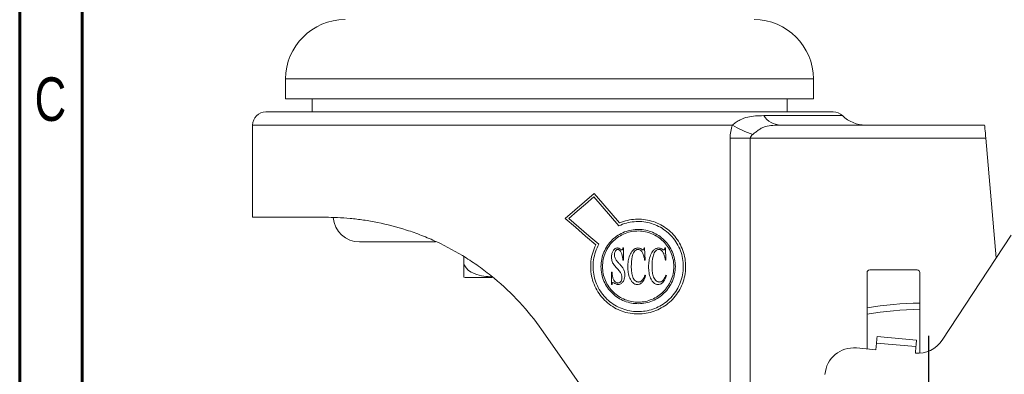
# Model space of a CAD drawing. Header units: inches. Extents: x 0.6 to 16.3, y 0.2 to 11.5.
# Tile 3 of 16: x 0.6 to 3.7, y 4 to 5.1. Entities that reach past the tile are written whole.
import ezdxf

# ---------------------------------------------------------------- set-up
doc = ezdxf.new("R2010")
doc.units = ezdxf.units.IN
doc.header["$MEASUREMENT"] = 0
doc.layers.add('FORMAT', color=7, linetype='Continuous')
doc.styles.add('SLDTEXTSTYLE0', font='TXT', dxfattribs={"width": 0.75})
doc.dimstyles.new('SLDDIMSTYLE0', dxfattribs={"dimtxt": 0.137795, "dimasz": 0.13, "dimexe": 0, "dimexo": 0.0625, "dimgap": 0.034449, "dimtad": 1, "dimdec": 6, "dimlfac": 1.2, "dimrnd": 1e-09, "dimzin": 12, "dimdsep": 46, "dimlunit": 5, "dimtxsty": 'SLDTEXTSTYLE0', "dimsah": 1, "dimcen": 0.09, "dimadec": 0, "dimazin": 3, "dimtfac": 1, "dimtofl": 0, "dimtmove": 0, "dimatfit": 3, "dimfxl": 0, "dimfrac": 2, "dimtolj": 1, "dimtzin": 12, "dimarcsym": 0})

# ---------------------------------------------------------------- blocks, each defined once
blk = doc.blocks.new('_D')
at = {"layer": 'FORMAT'}
for p, q in [((3.4617, 8.216), (3.3294, 7.9955)), ((2.2636, 7.2197), (2.2636, 8.0025)), ((4.7115, 3.0264), (4.7115, 8.0025)), ((2.2636, 7.9632), (4.7115, 7.9632))]:
    blk.add_line(p, q, dxfattribs=at)
for points in [[(2.2636, 7.9632), (2.3936, 7.9432), (2.3936, 7.9832)], [(4.7115, 7.9632), (4.5815, 7.9832), (4.5815, 7.9432)]]:
    blk.add_solid(points, dxfattribs=at)
at = {"layer": 'FORMAT', "attachment_point": 1, "style": 'SLDTEXTSTYLE0'}
for s, insert, char_height in [('15', (3.2326, 8.2478), 0.11024), ('2', (3.1308, 8.1847), 0.1378), ('16', (3.3955, 8.1053), 0.11024)]:
    blk.add_mtext(s, dxfattribs=dict(at, insert=insert, char_height=char_height))
blk = doc.blocks.new('SW_CENTERMARKSYMBOL_0')
at = {"layer": 'FORMAT', "color": 0}
for p, q in [((0, 0.164), (0, 1.1464)), ((0, 0), (0, 0.082)), ((-0.164, 0), (-1.1464, 0)), ((0, 0), (-0.082, 0)), ((0, 0), (0, -0.082)), ((0, 0), (0.082, 0)), ((0.164, 0), (1.1464, 0)), ((0, -0.164), (0, -1.1464))]:
    blk.add_line(p, q, dxfattribs=at)

msp = doc.modelspace()

# ---------------------------------------------------------------- linework, layer by layer
at = {"color": 7, "linetype": 'Continuous', "lineweight": 60}
for p, q in [((0.59055118, 0.19685039), (0.59055118, 11.49606299)), ((0.78740157, 0.39370079), (0.78740157, 11.2992126))]:
    msp.add_line(p, q, dxfattribs=at)
at = {"color": 7, "linetype": 'Continuous', "lineweight": 15}
for p, q in [((1.43027187, 4.94532352), (1.43027187, 4.88282359)), ((3.09693852, 4.88282359), (3.09693852, 4.94532352)), ((1.43027187, 4.88282359), (3.09693852, 4.88282359)), ((1.5136052, 4.88282359), (1.5136052, 4.84115693)), ((3.01360519, 4.84115693), (3.01360519, 4.88282359)), ((1.36777188, 4.84115693), (3.15943851, 4.84115693)), ((1.32610521, 4.79949026), (1.32610521, 4.5078235)), ((2.99316755, 4.79949026), (3.63755532, 4.79949026)), ((2.83401754, 3.30201034), (2.83401754, 4.7578236)), ((2.83401754, 4.7578236), (2.89739667, 4.7578236)), ((2.89739667, 4.7578236), (2.89739667, 3.21149556)), ((3.64120068, 4.7578236), (2.89739667, 4.7578236)), ((3.64120068, 4.7578236), (3.67428757, 4.37963807)), ((2.48249393, 4.48081624), (2.4038271, 4.57217141)), ((1.55589213, 4.5078235), (1.32610521, 4.5078235)), ((3.72127242, 4.45123429), (3.5033933, 4.11922683)), ((1.90355751, 4.42969849), (1.66360521, 4.42969849)), ((2.49524338, 4.41073691), (2.49680378, 4.41073691)), ((2.49680378, 4.41073691), (2.49680378, 4.37172647)), ((2.56234124, 4.41073691), (2.56390163, 4.41073691)), ((2.56390163, 4.41073691), (2.56546206, 4.37172647)), ((2.62787867, 4.41073691), (2.62943909, 4.41073691)), ((2.62943909, 4.41073691), (2.63099952, 4.37172647)), ((1.99297227, 4.36741501), (1.99297227, 4.38238486)), ((2.49680378, 4.37172647), (2.49524338, 4.37172647)), ((2.56546206, 4.37172647), (2.56390163, 4.37172647)), ((2.63099952, 4.37172647), (2.62943909, 4.37172647)), ((2.45935383, 4.33427655), (2.46091424, 4.33427655)), ((2.45935383, 4.29526611), (2.45935383, 4.33427655)), ((2.56546206, 4.32491395), (2.56702248, 4.32335367)), ((2.63099952, 4.32491395), (2.63255991, 4.32335367)), ((3.26620065, 4.33282359), (3.26620065, 4.09155018)), ((3.42453398, 4.34115685), (3.27453397, 4.34115685)), ((3.43286724, 4.07805749), (3.43286724, 4.33282359)), ((2.00110521, 4.31741497), (2.08218649, 4.31741497)), ((2.46091424, 4.29526611), (2.45935383, 4.29526611)), ((3.29605755, 4.10985079), (3.29424183, 4.08909671)), ((3.42058197, 4.09895651), (3.29605755, 4.10985079)), ((3.29787338, 4.13060486), (3.42239769, 4.11971034)), ((3.29424183, 4.08909671), (3.23259078, 4.09449056)), ((3.41876614, 4.07820244), (3.42058197, 4.09895651))]:
    msp.add_line(p, q, dxfattribs=at)
at = {"color": 8, "linetype": 'Continuous', "lineweight": 15}
for p, q in [((1.43027187, 4.94532352), (3.09693852, 4.94532352)), ((2.93986919, 4.82925213), (3.18859912, 4.82925213)), ((2.84108367, 4.79949026), (1.32610521, 4.79949026))]:
    msp.add_line(p, q, dxfattribs=at)
at = {"color": 7, "linetype": 'Continuous', "lineweight": 15, "flags": 128}
for points in [[(3.64120068, 4.7578236), (3.64048948, 4.76595226), (3.63980565, 4.77376865), (3.63917536, 4.78097234), (3.63862292, 4.78728627), (3.63816961, 4.79246807), (3.63783276, 4.79631851), (3.63762536, 4.79868959), (3.63755532, 4.79949026)], [(2.31258168, 4.50404651), (2.34336338, 4.53035698), (2.37405869, 4.55659351), (2.40463437, 4.58272775)], [(2.3241172, 4.50404003), (2.35076522, 4.52681722), (2.3773424, 4.5495338), (2.4038271, 4.57217141)], [(2.48452302, 4.48995372), (2.45804908, 4.52069775), (2.43141209, 4.55163098), (2.40463437, 4.58272775)], [(2.41004681, 4.42054929), (2.37768388, 4.44827422), (2.34518235, 4.47611795), (2.31258168, 4.50404651)], [(2.41951929, 4.42231012), (2.38785123, 4.44943984), (2.35603815, 4.47669374), (2.3241172, 4.50404003)], [(2.83401754, 3.30201034), (2.78207944, 3.37618566), (2.72773881, 3.45379196), (2.67124747, 3.53447017), (2.61286717, 3.61784578), (2.55286846, 3.70353284), (2.49152932, 3.79113411), (2.42913402, 3.88024384), (2.36597169, 3.97044915), (2.30233501, 4.06133157), (2.23851886, 4.15247065)], [(3.29605755, 4.10985079), (3.29641186, 4.11389972), (3.29675249, 4.11779318), (3.29706636, 4.1213811), (3.29734148, 4.12452608), (3.29756734, 4.12710714), (3.29773515, 4.12902503), (3.29783843, 4.13020617), (3.29787338, 4.13060486)], [(3.42239769, 4.11971034), (3.42236273, 4.11931165), (3.42225946, 4.11813076), (3.42209165, 4.11621287), (3.4218659, 4.11363181), (3.42159066, 4.11048682), (3.4212768, 4.10689866), (3.42093617, 4.1030052), (3.42058197, 4.09895651)]]:
    msp.add_lwpolyline(points, dxfattribs=at)
at = {"color": 7, "linetype": 'Continuous', "lineweight": 15}
for centre, radius, start, end in [((1.61777186, 4.94532354), 0.1875, 90, 180), ((2.90943853, 4.94532354), 0.1875, 0, 90), ((1.36777186, 4.79949021), 0.04166667, 90, 180), ((2.99593035, 4.86704296), 0.06760917, 213.98391095, 267.6580006), ((3.15943853, 4.79949021), 0.04166667, 45.5846914, 90), ((3.2615006, 4.90365687), 0.10416667, 225.5846914, 270), ((3.0161185, 5.09280313), 0.34156936, 239.17330612, 251.05917575), ((1.6636052, 4.51303187), 0.08333333, 184.30365494, 270), ((3.27453397, 4.33282354), 0.00833333, 90, 180), ((3.42453397, 4.33282354), 0.00833333, 0, 90), ((2.0011052, 4.36741508), 0.05, 260.64005555, 270), ((3.46152186, 2.98699021), 1.25, 91.31354346, 98.98970444), ((3.42675546, 4.16952018), 0.09166667, 265, 326.72520431), ((3.22460153, 4.00317272), 0.09166667, 85, 175)]:
    msp.add_arc(centre, radius, start, end, dxfattribs=at)
at = {"color": 8, "linetype": 'Continuous', "lineweight": 15}
msp.add_arc((3.46152186, 2.98699021), 1.230124, 91.33477113, 99.13619114, dxfattribs=at)
at = {"color": 7, "linetype": 'Continuous', "lineweight": 15}
for points, knots in [([(2.8410837, 4.79949021), (2.84525581, 4.80296388), (2.84925898, 4.80605686), (2.85722896, 4.81149588), (2.86120508, 4.81385027), (2.87309695, 4.81986854), (2.88109335, 4.82256752), (2.89744055, 4.82640135), (2.90577589, 4.82754476), (2.92270163, 4.82897351), (2.93126776, 4.82925211), (2.93986919, 4.82925211)], [0, 0, 0, 0, 0.125, 0.125, 0.25, 0.25, 0.5, 0.5, 0.75, 0.75, 1, 1, 1, 1]), ([(2.83401755, 4.75782354), (2.83401755, 4.76504728), (2.83464501, 4.77212608), (2.83703501, 4.78601997), (2.83881419, 4.79287665), (2.8410837, 4.79949021)], [0, 0, 0, 0, 0.5, 0.5, 1, 1, 1, 1]), ([(2.99316754, 4.79949021), (2.98485323, 4.79949021), (2.97662563, 4.79927819), (2.96050688, 4.79795327), (2.95267063, 4.796852), (2.94166678, 4.79363485), (2.93809765, 4.79227566), (2.93130519, 4.78894458), (2.9280622, 4.78696798), (2.9216329, 4.78249872), (2.91844656, 4.78001545), (2.91198291, 4.77492292), (2.90868708, 4.77230534), (2.90524798, 4.7697283)], [0, 0, 0, 0, 0.25, 0.25, 0.5, 0.5, 0.625, 0.625, 0.75, 0.75, 0.875, 0.875, 1, 1, 1, 1]), ([(2.90524798, 4.7697283), (2.90328664, 4.76825859), (2.90144245, 4.76662076), (2.89846923, 4.76267174), (2.8973967, 4.76033927), (2.8973967, 4.75782354)], [0, 0, 0, 0, 0.5, 0.5, 1, 1, 1, 1]), ([(2.23851886, 4.15247057), (2.21705307, 4.18312689), (2.19377727, 4.21199083), (2.14380593, 4.26623486), (2.11710949, 4.29161453), (2.07453248, 4.32702172), (2.05990088, 4.33838224), (2.03035652, 4.35980838), (2.01537968, 4.36993007), (1.96991234, 4.39858654), (1.93888563, 4.4154163), (1.89155479, 4.43743044), (1.87557174, 4.44425702), (1.84377292, 4.45670542), (1.82800212, 4.46231644), (1.78113788, 4.47747655), (1.75049175, 4.48535687), (1.70566736, 4.49439518), (1.69087892, 4.49694832), (1.66190649, 4.50118225), (1.64778315, 4.50285695), (1.6065072, 4.50674406), (1.58044513, 4.50782354), (1.55589216, 4.50782354)], [0, 0, 0, 0, 0.125, 0.125, 0.25, 0.25, 0.3125, 0.3125, 0.375, 0.375, 0.5, 0.5, 0.5625, 0.5625, 0.625, 0.625, 0.75, 0.75, 0.8125, 0.8125, 0.875, 0.875, 1, 1, 1, 1]), ([(2.48452302, 4.48995374), (2.50079689, 4.49691007), (2.51764522, 4.50079905), (2.55227759, 4.50276918), (2.56916063, 4.50079542), (2.60194948, 4.49121363), (2.61707056, 4.4838491), (2.64486646, 4.46389071), (2.65683187, 4.45180207), (2.67172394, 4.43031795), (2.6760841, 4.42268433), (2.68338644, 4.40682232), (2.68636696, 4.3985415), (2.69088551, 4.38121482), (2.69237266, 4.37229565), (2.69372572, 4.35449547), (2.69361322, 4.34551879), (2.69173778, 4.32749138), (2.69000794, 4.31873161), (2.68505933, 4.30168484), (2.68179559, 4.29332065), (2.67398668, 4.27755782), (2.66945594, 4.27014012), (2.65918736, 4.25617705), (2.65342677, 4.24963148), (2.64110378, 4.23782221), (2.63449847, 4.23249289), (2.62039094, 4.22296319), (2.61291456, 4.21879699), (2.59754594, 4.21185476), (2.5895971, 4.20903832), (2.57314615, 4.20474342), (2.56465258, 4.20328475), (2.54770998, 4.20184504), (2.5391856, 4.20184073), (2.52202868, 4.20331865), (2.51335748, 4.20482635), (2.49659341, 4.20927891), (2.48841693, 4.21222317), (2.47249975, 4.21959277), (2.46471589, 4.22406478), (2.45024142, 4.23419387), (2.44347241, 4.23987598), (2.43090296, 4.25249939), (2.42509581, 4.25948112), (2.41496163, 4.27416462), (2.41056377, 4.28192669), (2.4031414, 4.29830717), (2.40014949, 4.30690153), (2.39580135, 4.32426147), (2.39440385, 4.33310961), (2.39321101, 4.35115217), (2.39343672, 4.36020318), (2.39649057, 4.3868704), (2.40177566, 4.40444296), (2.41004681, 4.42054924)], [0, 0, 0, 0, 0.0625, 0.0625, 0.125, 0.125, 0.1875, 0.1875, 0.25, 0.25, 0.28125, 0.28125, 0.3125, 0.3125, 0.34375, 0.34375, 0.375, 0.375, 0.40625, 0.40625, 0.4375, 0.4375, 0.46875, 0.46875, 0.5, 0.5, 0.53125, 0.53125, 0.5625, 0.5625, 0.59375, 0.59375, 0.625, 0.625, 0.65625, 0.65625, 0.6875, 0.6875, 0.71875, 0.71875, 0.75, 0.75, 0.78125, 0.78125, 0.8125, 0.8125, 0.84375, 0.84375, 0.875, 0.875, 0.90625, 0.90625, 0.9375, 0.9375, 1, 1, 1, 1]), ([(2.48249393, 4.48081625), (2.49791818, 4.48812019), (2.51405579, 4.49245362), (2.53902877, 4.4947017), (2.54726793, 4.49471097), (2.56358423, 4.49333839), (2.57169733, 4.49194653), (2.59555828, 4.48568492), (2.61037317, 4.47892311), (2.637552, 4.46032217), (2.64930269, 4.44893754), (2.66898477, 4.42158788), (2.67630441, 4.40647162), (2.68318705, 4.38141042), (2.6846996, 4.37293773), (2.6861891, 4.35581843), (2.68615965, 4.34708014), (2.6845016, 4.32978091), (2.68290114, 4.32134149), (2.67822174, 4.30486202), (2.67510319, 4.29676929), (2.66764097, 4.28158451), (2.66328696, 4.27441808), (2.65335754, 4.2609019), (2.64782494, 4.25462953), (2.62998444, 4.23759843), (2.61608923, 4.22834023), (2.58638283, 4.21516998), (2.57017156, 4.21109518), (2.54569356, 4.20930875), (2.53745876, 4.20940852), (2.52083081, 4.21108986), (2.51259896, 4.21266342), (2.49656738, 4.21721223), (2.48872493, 4.22019108), (2.47342068, 4.22764659), (2.46609674, 4.23206818), (2.45241177, 4.24209598), (2.4459998, 4.24772584), (2.43409795, 4.26028468), (2.42876434, 4.267056), (2.41940278, 4.28142556), (2.41533989, 4.28908264), (2.40863367, 4.3051408), (2.40605409, 4.31336852), (2.40239749, 4.33020833), (2.40132049, 4.33890782), (2.40077934, 4.35626163), (2.40129812, 4.36486631), (2.40388735, 4.38193362), (2.40599016, 4.39046728), (2.41166204, 4.40684597), (2.41522292, 4.41473251), (2.4195193, 4.42231013)], [0, 0, 0, 0, 0.0625, 0.0625, 0.09375, 0.09375, 0.125, 0.125, 0.1875, 0.1875, 0.25, 0.25, 0.3125, 0.3125, 0.34375, 0.34375, 0.375, 0.375, 0.40625, 0.40625, 0.4375, 0.4375, 0.46875, 0.46875, 0.5, 0.5, 0.5625, 0.5625, 0.625, 0.625, 0.65625, 0.65625, 0.6875, 0.6875, 0.71875, 0.71875, 0.75, 0.75, 0.78125, 0.78125, 0.8125, 0.8125, 0.84375, 0.84375, 0.875, 0.875, 0.90625, 0.90625, 0.9375, 0.9375, 0.96875, 0.96875, 1, 1, 1, 1]), ([(2.66091121, 4.35202624), (2.66091121, 4.34406158), (2.66010943, 4.33625194), (2.65698756, 4.32092509), (2.65462387, 4.31333179), (2.64857025, 4.29905219), (2.64488597, 4.29230952), (2.63622786, 4.2795895), (2.63131697, 4.27372284), (2.62059604, 4.2631451), (2.61469975, 4.25835596), (2.60219333, 4.25005025), (2.59563291, 4.24654898), (2.58190095, 4.24080938), (2.57466128, 4.23856559), (2.56005725, 4.23553261), (2.55265408, 4.23471404), (2.53763894, 4.23450102), (2.52999162, 4.23512887), (2.51513092, 4.23781923), (2.5078384, 4.23987277), (2.49355106, 4.24546261), (2.4866035, 4.24900198), (2.47365923, 4.25729516), (2.46758113, 4.26207677), (2.45627575, 4.2729886), (2.45122844, 4.27894955), (2.44237964, 4.29178292), (2.4385343, 4.29875132), (2.43236001, 4.31324277), (2.43002617, 4.32072182), (2.42686316, 4.33614401), (2.42605345, 4.34412235), (2.42604688, 4.35983191), (2.42682364, 4.3676515), (2.42999015, 4.38321781), (2.43233947, 4.39074137), (2.4384629, 4.40515342), (2.44229771, 4.41213813), (2.45118954, 4.42505895), (2.45621894, 4.43099474), (2.46741684, 4.44183118), (2.47360634, 4.44671962), (2.48657421, 4.45503553), (2.49341353, 4.45852935), (2.50780034, 4.46417144), (2.51513287, 4.46623409), (2.53000457, 4.46892546), (2.53762674, 4.4695524), (2.55268998, 4.46933717), (2.5601053, 4.46851316), (2.57471229, 4.465473), (2.58195238, 4.46322535), (2.5956824, 4.45747904), (2.60223329, 4.45397789), (2.61470769, 4.44568904), (2.62062407, 4.44088166), (2.63131956, 4.43032515), (2.6361695, 4.42453574), (2.64481949, 4.41185341), (2.64855778, 4.40501817), (2.65759563, 4.38373362), (2.66091121, 4.36795556), (2.66091121, 4.35202624)], [0, 0, 0, 0, 0.03125, 0.03125, 0.0625, 0.0625, 0.09375, 0.09375, 0.125, 0.125, 0.15625, 0.15625, 0.1875, 0.1875, 0.21875, 0.21875, 0.25, 0.25, 0.28125, 0.28125, 0.3125, 0.3125, 0.34375, 0.34375, 0.375, 0.375, 0.40625, 0.40625, 0.4375, 0.4375, 0.46875, 0.46875, 0.5, 0.5, 0.53125, 0.53125, 0.5625, 0.5625, 0.59375, 0.59375, 0.625, 0.625, 0.65625, 0.65625, 0.6875, 0.6875, 0.71875, 0.71875, 0.75, 0.75, 0.78125, 0.78125, 0.8125, 0.8125, 0.84375, 0.84375, 0.875, 0.875, 0.90625, 0.90625, 0.9375, 0.9375, 1, 1, 1, 1]), ([(2.65598068, 4.35202624), (2.65598068, 4.34439711), (2.65521278, 4.33691591), (2.65222226, 4.32223273), (2.64995785, 4.31495747), (2.64415636, 4.30127303), (2.64062507, 4.29481093), (2.63232556, 4.28262011), (2.6276153, 4.27699468), (2.61733467, 4.26685607), (2.61168131, 4.26226693), (2.59968628, 4.25430731), (2.59339517, 4.25095364), (2.58023008, 4.24545884), (2.57329031, 4.24331232), (2.55929299, 4.24041395), (2.55219916, 4.2396342), (2.53781535, 4.239439), (2.53049137, 4.24004488), (2.51626091, 4.24262957), (2.50927887, 4.24459985), (2.49560189, 4.24995854), (2.48895152, 4.25335011), (2.47656134, 4.26129471), (2.4707437, 4.26587434), (2.45992297, 4.27632336), (2.45508956, 4.28203366), (2.44661816, 4.29432352), (2.44293692, 4.30099567), (2.43702357, 4.31487722), (2.43478865, 4.32204082), (2.43175968, 4.33681103), (2.43098386, 4.34445436), (2.43097752, 4.35950334), (2.43172156, 4.36699305), (2.43475334, 4.38190052), (2.4370041, 4.38911016), (2.44286777, 4.40291359), (2.44653901, 4.40960207), (2.4550531, 4.42197784), (2.45986819, 4.42766252), (2.47058682, 4.43804008), (2.47651189, 4.44272256), (2.48892541, 4.45068911), (2.49547192, 4.45403665), (2.5092419, 4.45944444), (2.51626475, 4.46142417), (2.53050462, 4.46400944), (2.53780264, 4.46461438), (2.55223464, 4.46441707), (2.55933969, 4.46363192), (2.5733364, 4.46072754), (2.58027699, 4.45857755), (2.59344244, 4.4530756), (2.59972363, 4.44972221), (2.61168354, 4.44178225), (2.61735961, 4.43717354), (2.6276176, 4.42705382), (2.63226774, 4.42150444), (2.64055901, 4.40935127), (2.6441442, 4.40279709), (2.65280632, 4.38239802), (2.65598068, 4.36728449), (2.65598068, 4.35202624)], [0, 0, 0, 0, 0.03125, 0.03125, 0.0625, 0.0625, 0.09375, 0.09375, 0.125, 0.125, 0.15625, 0.15625, 0.1875, 0.1875, 0.21875, 0.21875, 0.25, 0.25, 0.28125, 0.28125, 0.3125, 0.3125, 0.34375, 0.34375, 0.375, 0.375, 0.40625, 0.40625, 0.4375, 0.4375, 0.46875, 0.46875, 0.5, 0.5, 0.53125, 0.53125, 0.5625, 0.5625, 0.59375, 0.59375, 0.625, 0.625, 0.65625, 0.65625, 0.6875, 0.6875, 0.71875, 0.71875, 0.75, 0.75, 0.78125, 0.78125, 0.8125, 0.8125, 0.84375, 0.84375, 0.875, 0.875, 0.90625, 0.90625, 0.9375, 0.9375, 1, 1, 1, 1]), ([(2.45935382, 4.38125965), (2.45939215, 4.38448009), (2.45963915, 4.38766724), (2.46089249, 4.39392033), (2.46192855, 4.3970207), (2.46479741, 4.40274734), (2.4666048, 4.40547039), (2.4702792, 4.40856548), (2.4716465, 4.40937479), (2.47462983, 4.41049277), (2.4761907, 4.41065949), (2.47776185, 4.41073686)], [0, 0, 0, 0, 0.25, 0.25, 0.5, 0.5, 0.75, 0.75, 0.875, 0.875, 1, 1, 1, 1]), ([(2.47907845, 4.40605562), (2.47816876, 4.40597323), (2.47726065, 4.40588108), (2.47554756, 4.40516604), (2.4747933, 4.40463267), (2.47274937, 4.40272871), (2.47177698, 4.40109612), (2.47021487, 4.39772102), (2.46962751, 4.39596383), (2.46888736, 4.39229339), (2.4687854, 4.39040394), (2.46871632, 4.38852533)], [0, 0, 0, 0, 0.125, 0.125, 0.25, 0.25, 0.5, 0.5, 0.75, 0.75, 1, 1, 1, 1]), ([(2.46871632, 4.38852533), (2.46876603, 4.38689813), (2.46885123, 4.38526926), (2.46941783, 4.38206418), (2.46992034, 4.38052904), (2.47049616, 4.37901655)], [0, 0, 0, 0, 0.5, 0.5, 1, 1, 1, 1]), ([(2.47776185, 4.41073686), (2.47872644, 4.41067119), (2.47969008, 4.41060276), (2.48156205, 4.41020472), (2.48247429, 4.40989379), (2.48516118, 4.408727), (2.48678964, 4.40762156), (2.48839218, 4.40649449)], [0, 0, 0, 0, 0.25, 0.25, 0.5, 0.5, 1, 1, 1, 1]), ([(2.49524338, 4.37172648), (2.4947354, 4.37857353), (2.4941189, 4.38545643), (2.49105684, 4.39528374), (2.48964085, 4.39834551), (2.48642731, 4.40235006), (2.48520417, 4.40355749), (2.48311654, 4.40499545), (2.48236598, 4.4053861), (2.48075242, 4.40589666), (2.47991622, 4.40597997), (2.47907845, 4.40605562)], [0, 0, 0, 0, 0.5, 0.5, 0.75, 0.75, 0.875, 0.875, 0.9375, 0.9375, 1, 1, 1, 1]), ([(2.48839218, 4.40649449), (2.48893678, 4.40607082), (2.48949301, 4.40565792), (2.49008571, 4.40530991), (2.49038956, 4.4051315), (2.49069143, 4.40494856), (2.49100488, 4.40478894), (2.49132849, 4.40462413), (2.49169167, 4.40454399), (2.4920494, 4.4044952)], [0, 0, 0, 0, 0.00006428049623, 0.00006428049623, 0.00006428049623, 0.00009713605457, 0.00009713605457, 0.00009713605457, 0.0001316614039, 0.0001316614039, 0.0001316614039, 0.0001316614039]), ([(2.4920494, 4.4044952), (2.49266618, 4.40459955), (2.49329594, 4.40480634), (2.49409608, 4.405785), (2.49433972, 4.40639009), (2.49491094, 4.40819904), (2.49508357, 4.40947262), (2.49524338, 4.41073686)], [0, 0, 0, 0, 0.25, 0.25, 0.5, 0.5, 1, 1, 1, 1]), ([(2.51084753, 4.3512948), (2.51090593, 4.35439665), (2.51096759, 4.35749824), (2.51142685, 4.36367338), (2.51179819, 4.36674988), (2.51328747, 4.37594339), (2.51483944, 4.38188959), (2.51932294, 4.39332908), (2.52237033, 4.39890145), (2.52873692, 4.40542171), (2.53108204, 4.40731987), (2.53515942, 4.4093505), (2.53656562, 4.40985185), (2.53946024, 4.41054561), (2.54096476, 4.41068982), (2.54247032, 4.41073686)], [0, 0, 0, 0, 0.125, 0.125, 0.25, 0.25, 0.5, 0.5, 0.75, 0.75, 0.875, 0.875, 0.9375, 0.9375, 1, 1, 1, 1]), ([(2.54339682, 4.40605562), (2.54212794, 4.40597583), (2.54086092, 4.40588142), (2.53842893, 4.40513604), (2.53725231, 4.40454543), (2.53401555, 4.40243316), (2.53220195, 4.4004693), (2.52922989, 4.39616281), (2.52811417, 4.3937081), (2.52623183, 4.38877773), (2.52547677, 4.38624178), (2.52237052, 4.37330808), (2.52185108, 4.36266357), (2.52177043, 4.35202624)], [0, 0, 0, 0, 0.0625, 0.0625, 0.125, 0.125, 0.25, 0.25, 0.375, 0.375, 0.5, 0.5, 1, 1, 1, 1]), ([(2.54247032, 4.41073686), (2.54365844, 4.41068007), (2.54484569, 4.41062252), (2.54716865, 4.4102065), (2.54830759, 4.40985935), (2.55055443, 4.40901895), (2.55164698, 4.40852388), (2.55374301, 4.40732962), (2.55473859, 4.40664368), (2.55573385, 4.40595809)], [0, 0, 0, 0, 0.25, 0.25, 0.5, 0.5, 0.75, 0.75, 1, 1, 1, 1]), ([(2.56390165, 4.37172648), (2.56333649, 4.37533573), (2.56266635, 4.37892325), (2.56100297, 4.38602673), (2.55998015, 4.38950587), (2.5571512, 4.39616727), (2.55530071, 4.39937989), (2.55152905, 4.40315155), (2.55009787, 4.40426058), (2.54769489, 4.40531727), (2.54686436, 4.40558868), (2.54514622, 4.40597583), (2.54427247, 4.40602533), (2.54339682, 4.40605562)], [0, 0, 0, 0, 0.25, 0.25, 0.5, 0.5, 0.75, 0.75, 0.875, 0.875, 0.9375, 0.9375, 1, 1, 1, 1]), ([(2.55573385, 4.40595809), (2.55615475, 4.40565482), (2.55657595, 4.40535048), (2.55701618, 4.40507966), (2.5572398, 4.4049421), (2.55746738, 4.40480932), (2.5577058, 4.40470295), (2.55795371, 4.40459235), (2.55822268, 4.40453665), (2.55848896, 4.4044952)], [0, 0, 0, 0, 0.0000490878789, 0.0000490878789, 0.0000490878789, 0.00007402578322, 0.00007402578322, 0.00007402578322, 0.0001001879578, 0.0001001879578, 0.0001001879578, 0.0001001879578]), ([(2.55848896, 4.4044952), (2.55877322, 4.40453923), (2.55906008, 4.40458215), (2.55933414, 4.40467275), (2.55955118, 4.40474451), (2.55976019, 4.40485697), (2.55993973, 4.40500412), (2.56020305, 4.40521992), (2.56041969, 4.40549416), (2.56063453, 4.40576304)], [0, 0, 0, 0, 0.000027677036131, 0.000027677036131, 0.000027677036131, 0.000049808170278, 0.000049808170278, 0.000049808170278, 0.000082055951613, 0.000082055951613, 0.000082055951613, 0.000082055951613]), ([(2.56063453, 4.40576304), (2.5608645, 4.40613472), (2.5610945, 4.40650933), (2.56127621, 4.4069096), (2.5614582, 4.4073105), (2.56160188, 4.40773019), (2.56173886, 4.40815053), (2.56187523, 4.408569), (2.5619984, 4.40899317), (2.56209495, 4.40942379), (2.5621923, 4.40985799), (2.5622668, 4.41029765), (2.56234123, 4.41073686)], [0, 0, 0, 0, 0.00004057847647, 0.00004057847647, 0.00004057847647, 0.00008117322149, 0.00008117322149, 0.00008117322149, 0.0001215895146, 0.0001215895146, 0.0001215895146, 0.00016230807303, 0.00016230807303, 0.00016230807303, 0.00016230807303]), ([(2.57638497, 4.3512948), (2.5764438, 4.35441934), (2.57650626, 4.35754357), (2.57697308, 4.36376215), (2.57734969, 4.36686088), (2.57886029, 4.37611173), (2.58043383, 4.38206433), (2.58492287, 4.39345825), (2.58797135, 4.3990088), (2.59441898, 4.40554782), (2.59677635, 4.40741961), (2.6008048, 4.40939268), (2.60222127, 4.40988613), (2.6050723, 4.41055714), (2.60653288, 4.41069078), (2.60800776, 4.41073686)], [0, 0, 0, 0, 0.125, 0.125, 0.25, 0.25, 0.5, 0.5, 0.75, 0.75, 0.875, 0.875, 0.9375, 0.9375, 1, 1, 1, 1]), ([(2.60893426, 4.40605562), (2.60769109, 4.40597745), (2.60644897, 4.40588753), (2.60405897, 4.40517327), (2.6028959, 4.40460105), (2.59968471, 4.40254434), (2.59786316, 4.40061141), (2.59486979, 4.39634577), (2.59373404, 4.3938952), (2.59182868, 4.38896008), (2.59106302, 4.38641895), (2.58791694, 4.37344558), (2.58738899, 4.36272546), (2.58730788, 4.35202624)], [0, 0, 0, 0, 0.0625, 0.0625, 0.125, 0.125, 0.25, 0.25, 0.375, 0.375, 0.5, 0.5, 1, 1, 1, 1]), ([(2.60800776, 4.41073686), (2.60919235, 4.41068024), (2.61037588, 4.41062306), (2.61269505, 4.41020923), (2.61383483, 4.40986258), (2.61607927, 4.40902424), (2.61717299, 4.40852968), (2.61927314, 4.40733449), (2.62027247, 4.40664614), (2.62127129, 4.40595809)], [0, 0, 0, 0, 0.25, 0.25, 0.5, 0.5, 0.75, 0.75, 1, 1, 1, 1]), ([(2.62943909, 4.37172648), (2.62886946, 4.37536424), (2.6281941, 4.37897947), (2.62651268, 4.38612999), (2.62547797, 4.38962702), (2.62261851, 4.39630345), (2.62074473, 4.39950913), (2.61696941, 4.40322968), (2.61554289, 4.40431391), (2.61316583, 4.4053397), (2.61234755, 4.40560401), (2.61065918, 4.40597809), (2.60979601, 4.40602581), (2.60893426, 4.40605562)], [0, 0, 0, 0, 0.25, 0.25, 0.5, 0.5, 0.75, 0.75, 0.875, 0.875, 0.9375, 0.9375, 1, 1, 1, 1]), ([(2.62127129, 4.40595809), (2.62169368, 4.40565375), (2.62211636, 4.40534838), (2.62255742, 4.40507732), (2.6227814, 4.40493968), (2.62300919, 4.40480694), (2.62324739, 4.4047011), (2.62349472, 4.40459121), (2.62376187, 4.40453638), (2.6240264, 4.4044952)], [0, 0, 0, 0, 0.00005020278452, 0.00005020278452, 0.00005020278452, 0.00007569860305, 0.00007569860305, 0.00007569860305, 0.00010239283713, 0.00010239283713, 0.00010239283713, 0.00010239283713]), ([(2.6240264, 4.4044952), (2.62431509, 4.40453992), (2.62460647, 4.40458335), (2.62488482, 4.40467717), (2.62510539, 4.40475152), (2.62531746, 4.40486949), (2.62549988, 4.40502298), (2.62575217, 4.40523524), (2.62596291, 4.40550139), (2.62617197, 4.40576304)], [0, 0, 0, 0, 0.000028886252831, 0.000028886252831, 0.000028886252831, 0.000052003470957, 0.000052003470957, 0.000052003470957, 0.000083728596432, 0.000083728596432, 0.000083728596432, 0.000083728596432]), ([(2.62617197, 4.40576304), (2.62647563, 4.40625382), (2.62676748, 4.40676026), (2.62697927, 4.40730479), (2.62719117, 4.4078496), (2.62737202, 4.40840961), (2.62752313, 4.40897774), (2.62767653, 4.40955452), (2.62777862, 4.41014645), (2.62787867, 4.41073686)], [0, 0, 0, 0, 0.00005404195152, 0.00005404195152, 0.00005404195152, 0.00010783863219, 0.00010783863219, 0.00010783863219, 0.00016247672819, 0.00016247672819, 0.00016247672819, 0.00016247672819]), ([(1.99297227, 4.36741501), (1.99324589, 4.36444772), (1.99379208, 4.35852453), (1.99851206, 4.34900214), (2.00880326, 4.33785044), (2.02892325, 4.32733747), (2.05472313, 4.32113576), (2.07372415, 4.31993793), (2.08236848, 4.31939299)], [0, 0, 0, 0, 0.0720833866, 0.1438903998, 0.2617625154, 0.4643261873, 0.7563004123, 1, 1, 1, 1]), ([(1.99297227, 4.31808131), (1.99297227, 4.31808123), (1.99297227, 4.31781749), (1.99297227, 4.31859105), (1.99297227, 4.32205477), (1.99297227, 4.33128605), (1.99297227, 4.34175031), (1.99297227, 4.3516529), (1.99297227, 4.36034023), (1.99297227, 4.36546269), (1.99297227, 4.36741501)], [0, 0, 0, 0, 0.0000878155, 0.2841759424, 0.5700231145, 0.741163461, 0.841421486, 0.9128719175, 0.9667928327, 1, 1, 1, 1]), ([(2.48697805, 4.33461786), (2.48558456, 4.3364817), (2.48405111, 4.33821666), (2.480994, 4.34169743), (2.47939945, 4.34337763), (2.47472169, 4.3485188), (2.47163416, 4.35197968), (2.46719498, 4.3573488), (2.46577699, 4.35918012), (2.46339786, 4.36314699), (2.46238979, 4.36527965), (2.46080561, 4.36969322), (2.46023031, 4.3719463), (2.45951836, 4.37654601), (2.45940495, 4.37890023), (2.45935382, 4.38125965)], [0, 0, 0, 0, 0.125, 0.125, 0.25, 0.25, 0.5, 0.5, 0.625, 0.625, 0.75, 0.75, 0.875, 0.875, 1, 1, 1, 1]), ([(2.47049616, 4.37901655), (2.47121049, 4.37741163), (2.47203222, 4.3758667), (2.47389661, 4.37290191), (2.47494654, 4.37151119), (2.47810962, 4.36735045), (2.48040813, 4.36472958), (2.48276005, 4.36216894)], [0, 0, 0, 0, 0.25, 0.25, 0.5, 0.5, 1, 1, 1, 1]), ([(2.48276005, 4.36216894), (2.48512664, 4.35960384), (2.48744616, 4.35699812), (2.49089342, 4.35306335), (2.49202207, 4.35173369), (2.49422813, 4.34902867), (2.4953088, 4.34763786), (2.4980483, 4.34315773), (2.49932882, 4.33987715), (2.50063584, 4.3347511), (2.50097665, 4.3330284), (2.50138639, 4.3295428), (2.50144302, 4.32777808), (2.50148504, 4.32601119)], [0, 0, 0, 0, 0.25, 0.25, 0.375, 0.375, 0.5, 0.5, 0.75, 0.75, 0.875, 0.875, 1, 1, 1, 1]), ([(2.46091424, 4.33427652), (2.4612601, 4.33072388), (2.46164956, 4.32717684), (2.46278123, 4.3201281), (2.46343495, 4.31662829), (2.46599149, 4.30998893), (2.4678324, 4.30683421), (2.47151977, 4.30303322), (2.47293133, 4.30193456), (2.47528928, 4.30076766), (2.47610312, 4.3004533), (2.47781914, 4.30006089), (2.47870892, 4.30000324), (2.47959046, 4.29994738)], [0, 0, 0, 0, 0.25, 0.25, 0.5, 0.5, 0.75, 0.75, 0.875, 0.875, 0.9375, 0.9375, 1, 1, 1, 1]), ([(2.50148504, 4.32601119), (2.50141906, 4.32257832), (2.50115256, 4.31917905), (2.49971327, 4.31253225), (2.49852476, 4.30925126), (2.49527085, 4.30326531), (2.49321803, 4.30046818), (2.4891581, 4.29736277), (2.48768818, 4.2965592), (2.4844731, 4.29549726), (2.48280557, 4.29533382), (2.48112649, 4.29526614)], [0, 0, 0, 0, 0.25, 0.25, 0.5, 0.5, 0.75, 0.75, 0.875, 0.875, 1, 1, 1, 1]), ([(2.49212254, 4.3183554), (2.49205851, 4.31980971), (2.49199451, 4.32126409), (2.49156416, 4.32414722), (2.49121126, 4.32555452), (2.49036165, 4.32833337), (2.48984154, 4.32967265), (2.48856406, 4.33222634), (2.48778702, 4.33343043), (2.48697805, 4.33461786)], [0, 0, 0, 0, 0.25, 0.25, 0.5, 0.5, 0.75, 0.75, 1, 1, 1, 1]), ([(2.51718671, 4.31562468), (2.51607158, 4.31843819), (2.51501824, 4.32127499), (2.51341586, 4.3271368), (2.51275358, 4.33010078), (2.51177023, 4.33610917), (2.51140704, 4.33913026), (2.51093838, 4.34520528), (2.51088193, 4.34824961), (2.51084753, 4.3512948)], [0, 0, 0, 0, 0.25, 0.25, 0.5, 0.5, 0.75, 0.75, 1, 1, 1, 1]), ([(2.52177043, 4.35202624), (2.52183131, 4.34703023), (2.52199867, 4.34203948), (2.52309723, 4.33210344), (2.52391715, 4.32720018), (2.52613277, 4.32008168), (2.52704673, 4.31774779), (2.52919828, 4.31328826), (2.53057484, 4.31119094), (2.53377506, 4.3074805), (2.53569021, 4.30587556), (2.53891134, 4.30422381), (2.54004328, 4.30376042), (2.54238735, 4.30320259), (2.54358408, 4.3031113), (2.54478656, 4.30306821)], [0, 0, 0, 0, 0.25, 0.25, 0.5, 0.5, 0.625, 0.625, 0.75, 0.75, 0.875, 0.875, 0.9375, 0.9375, 1, 1, 1, 1]), ([(2.56702248, 4.32335361), (2.5648256, 4.31675361), (2.56225823, 4.31022427), (2.55623629, 4.30189189), (2.55375137, 4.29944448), (2.5493477, 4.29691954), (2.54780036, 4.29630906), (2.54458024, 4.29544967), (2.54288565, 4.29530608), (2.54120248, 4.29526614)], [0, 0, 0, 0, 0.5, 0.5, 0.75, 0.75, 0.875, 0.875, 1, 1, 1, 1]), ([(2.54478656, 4.30306821), (2.54609244, 4.30313372), (2.54739367, 4.30321779), (2.54989575, 4.30387925), (2.55112723, 4.3044122), (2.55453901, 4.30642577), (2.55645539, 4.30838854), (2.56111625, 4.31492456), (2.56329853, 4.31994397), (2.56546206, 4.32491403)], [0, 0, 0, 0, 0.125, 0.125, 0.25, 0.25, 0.5, 0.5, 1, 1, 1, 1]), ([(2.58272416, 4.31562468), (2.5816117, 4.31843144), (2.58055986, 4.32126224), (2.5789572, 4.32711998), (2.57829452, 4.33008339), (2.57730943, 4.33609451), (2.57694576, 4.33911773), (2.57647602, 4.34519863), (2.57641941, 4.34824627), (2.57638497, 4.3512948)], [0, 0, 0, 0, 0.25, 0.25, 0.5, 0.5, 0.75, 0.75, 1, 1, 1, 1]), ([(2.58730788, 4.35202624), (2.58736916, 4.34699673), (2.58753949, 4.34197212), (2.58865311, 4.33197426), (2.58948532, 4.32704486), (2.59173472, 4.31990426), (2.59266021, 4.31756538), (2.59483532, 4.31310867), (2.59623038, 4.31102563), (2.59944329, 4.30735953), (2.60135899, 4.30579339), (2.60454319, 4.30418338), (2.60565833, 4.30373687), (2.60796748, 4.30319779), (2.60914347, 4.30311051), (2.610324, 4.30306821)], [0, 0, 0, 0, 0.25, 0.25, 0.5, 0.5, 0.625, 0.625, 0.75, 0.75, 0.875, 0.875, 0.9375, 0.9375, 1, 1, 1, 1]), ([(2.63255992, 4.32335361), (2.63034416, 4.31669689), (2.62779876, 4.31019319), (2.62167886, 4.3017787), (2.61920884, 4.29938405), (2.6148304, 4.29689568), (2.61328645, 4.29629044), (2.61006148, 4.29543975), (2.6084021, 4.29530558), (2.60673992, 4.29526614)], [0, 0, 0, 0, 0.5, 0.5, 0.75, 0.75, 0.875, 0.875, 1, 1, 1, 1]), ([(2.610324, 4.30306821), (2.61161352, 4.3031329), (2.61289882, 4.30321412), (2.61537832, 4.30386006), (2.61660069, 4.30438257), (2.6199925, 4.3063607), (2.62191977, 4.30830427), (2.62661919, 4.31484083), (2.62881842, 4.31990365), (2.6309995, 4.32491403)], [0, 0, 0, 0, 0.125, 0.125, 0.25, 0.25, 0.5, 0.5, 1, 1, 1, 1]), ([(2.46381564, 4.3015078), (2.46354153, 4.30146797), (2.46326347, 4.30142924), (2.46300237, 4.30133485), (2.46282468, 4.30127061), (2.46265503, 4.301173), (2.46251106, 4.30104852), (2.46232449, 4.3008872), (2.46217015, 4.30068527), (2.46204175, 4.30047264), (2.46180974, 4.3000884), (2.46165557, 4.29965507), (2.46153655, 4.29922013), (2.46136133, 4.29857982), (2.46124518, 4.29792282), (2.46114756, 4.29726543), (2.46104902, 4.29660188), (2.46098142, 4.29593377), (2.46091424, 4.29526614)], [0, 0, 0, 0, 0.00002591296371, 0.00002591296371, 0.00002591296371, 0.00004366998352, 0.00004366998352, 0.00004366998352, 0.00006664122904, 0.00006664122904, 0.00006664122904, 0.0001082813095, 0.0001082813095, 0.0001082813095, 0.00016931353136, 0.00016931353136, 0.00016931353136, 0.00023087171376, 0.00023087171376, 0.00023087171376, 0.00023087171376]), ([(2.47583571, 4.29599758), (2.47373517, 4.29670667), (2.47179936, 4.29778212), (2.4679221, 4.29992644), (2.46600485, 4.30111697), (2.46381564, 4.3015078)], [0, 0, 0, 0, 0.5, 0.5, 1, 1, 1, 1]), ([(2.48112649, 4.29526614), (2.48024175, 4.29529882), (2.47935401, 4.29533135), (2.47847566, 4.29545014), (2.47803141, 4.29551022), (2.47758998, 4.29559365), (2.47715139, 4.29568859), (2.47671125, 4.29578388), (2.47627347, 4.29589074), (2.47583571, 4.29599758)], [0, 0, 0, 0, 0.00008322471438, 0.00008322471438, 0.00008322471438, 0.00012527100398, 0.00012527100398, 0.00012527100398, 0.00016744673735, 0.00016744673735, 0.00016744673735, 0.00016744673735]), ([(2.47959046, 4.29994738), (2.48060677, 4.29999694), (2.48161998, 4.3000612), (2.48356043, 4.30065769), (2.48451532, 4.30108687), (2.48698772, 4.30286591), (2.48831227, 4.30451155), (2.49028009, 4.30816122), (2.49102137, 4.31010588), (2.49192904, 4.31414411), (2.49204354, 4.31626036), (2.49212254, 4.3183554)], [0, 0, 0, 0, 0.125, 0.125, 0.25, 0.25, 0.5, 0.5, 0.75, 0.75, 1, 1, 1, 1]), ([(2.54120248, 4.29526614), (2.53982991, 4.29532823), (2.53845676, 4.29539236), (2.53577774, 4.29587917), (2.53446801, 4.29628166), (2.53060891, 4.29786517), (2.52831582, 4.29947833), (2.52423845, 4.30336025), (2.52252362, 4.30561354), (2.51955447, 4.31040933), (2.51834882, 4.31301459), (2.51718671, 4.31562468)], [0, 0, 0, 0, 0.125, 0.125, 0.25, 0.25, 0.5, 0.5, 0.75, 0.75, 1, 1, 1, 1]), ([(2.60673992, 4.29526614), (2.60538277, 4.29532754), (2.60402462, 4.29539037), (2.60136828, 4.29586609), (2.60006702, 4.29626163), (2.5962267, 4.29782214), (2.59394021, 4.29941099), (2.58985006, 4.3032748), (2.58811549, 4.30553544), (2.58511764, 4.3103582), (2.5838981, 4.31298801), (2.58272416, 4.31562468)], [0, 0, 0, 0, 0.125, 0.125, 0.25, 0.25, 0.5, 0.5, 0.75, 0.75, 1, 1, 1, 1])]:
    msp.add_open_spline(points, degree=3, knots=knots, dxfattribs=at)

# ---------------------------------------------------------------- block references
at = {"layer": 'FORMAT'}
msp.add_blockref('SW_CENTERMARKSYMBOL_0', (3.46152186, 2.98699021), dxfattribs=at)

# ---------------------------------------------------------------- texts
at = {"color": 7, "linetype": 'Continuous', "lineweight": 0, "insert": (0.68754101, 4.9503573), "char_height": 0.13779528, "attachment_point": 2, "style": 'SLDTEXTSTYLE0'}
msp.add_mtext('C', dxfattribs=at)

# ---------------------------------------------------------------- dimensions: what is measured, and where the dimension line sits
at = {"layer": 'FORMAT'}
dim = msp.add_linear_dim(base=(4.71152186, 7.96317354), p1=(2.2636052, 7.1803137), p2=(4.71152186, 2.98699021), angle=0, dimstyle='SLDDIMSTYLE0', dxfattribs=at)
dim.commit()
dim.dimension.update_dxf_attribs({"geometry": '_D', "text_midpoint": (3.34461342, 7.96317354), "dimtype": 160})

doc.saveas('drawing.dxf')
